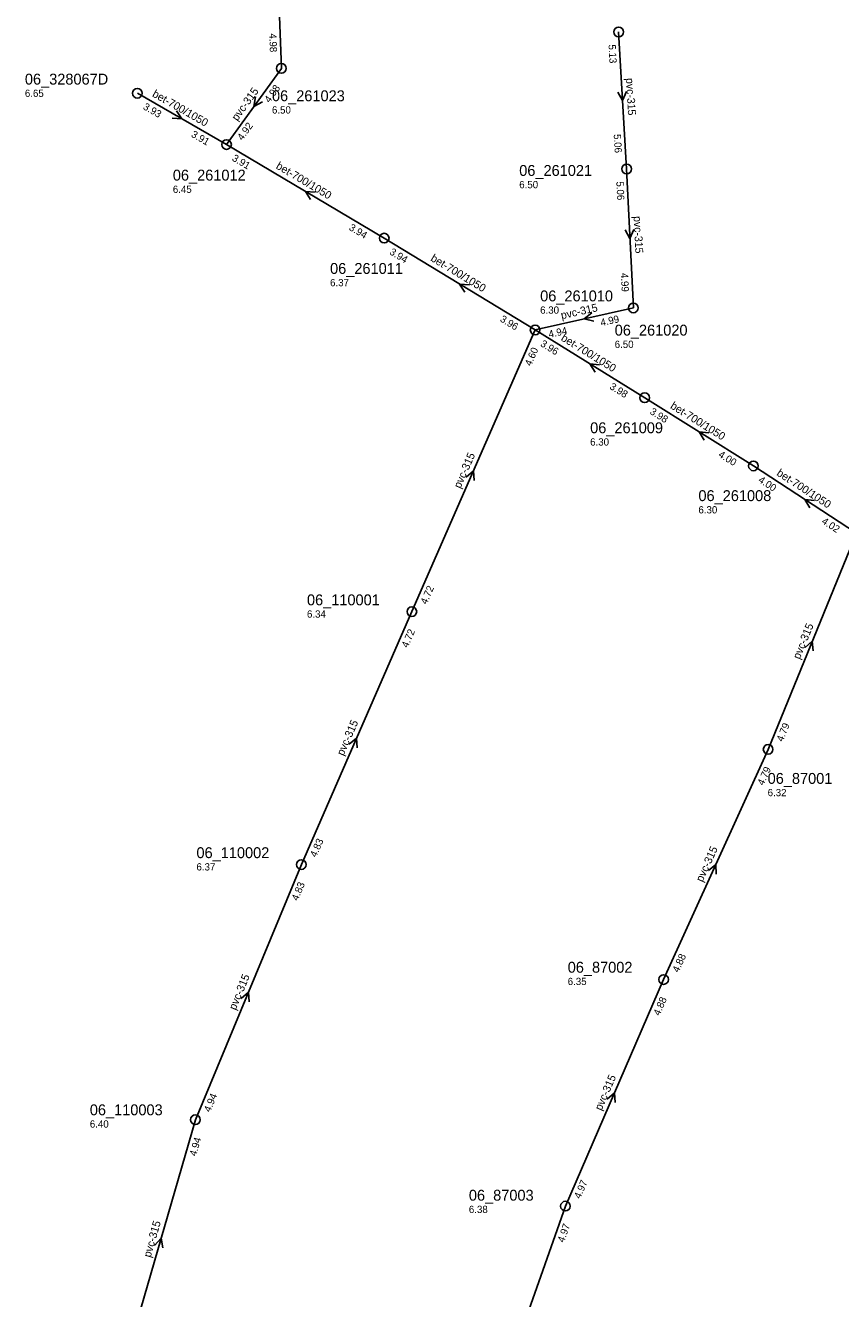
# Model space of a CAD drawing. Header units: metres. Extents: x 165198 to 166142, y 447057 to 448598.
# Tile 21 of 29: x 165418 to 165553, y 448198 to 448409. Entities that reach past the tile are written whole.
import ezdxf

# ---------------------------------------------------------------- set-up
doc = ezdxf.new("R2010")
doc.units = ezdxf.units.M

msp = doc.modelspace()

# ---------------------------------------------------------------- linework, layer by layer
at = {"layer": 'CON_BxH315x315mm', "linetype": 'Continuous'}
for points in [[(165460.158, 448401.684), (165459.4, 448421.849)], [(165517.257, 448385.053), (165515.939, 448407.704)], [(165451.075, 448389.086), (165460.158, 448401.684)], [(165518.379, 448362.08), (165517.257, 448385.053)], [(165502.131, 448358.433), (165518.379, 448362.08)], [(165481.736, 448311.861), (165502.131, 448358.433)], [(165540.672, 448289.094), (165555.289, 448324.854)], [(165481.736, 448311.861), (165463.46, 448270.053)], [(165540.672, 448289.094), (165523.386, 448251.041)], [(165463.46, 448270.053), (165445.938, 448227.863)], [(165523.386, 448251.041), (165507.142, 448213.582)], [(165445.938, 448227.863), (165434.617, 448188.687)], [(165507.142, 448213.582), (165493.566, 448175.128)]]:
    msp.add_lwpolyline(points, dxfattribs=at)
at = {"layer": 'CON_BxH700x1050mm', "linetype": 'Continuous'}
for points in [[(165436.331, 448397.569), (165451.075, 448389.086)], [(165477.158, 448373.61), (165451.075, 448389.086)], [(165502.131, 448358.433), (165477.158, 448373.61)], [(165520.25, 448347.228), (165502.131, 448358.433)], [(165538.238, 448335.961), (165520.25, 448347.228)], [(165555.289, 448324.854), (165538.238, 448335.961)]]:
    msp.add_lwpolyline(points, dxfattribs=at)
at = {"layer": 'NOD_inspectieput'}
for centre in [(165515.94, 448407.7), (165460.16, 448401.68), (165451.08, 448389.09), (165517.26, 448385.05), (165477.16, 448373.61), (165518.38, 448362.08), (165502.13, 448358.43), (165520.25, 448347.23), (165538.24, 448335.96), (165481.74, 448311.86), (165540.67, 448289.09), (165463.46, 448270.05), (165523.39, 448251.04), (165445.94, 448227.86), (165507.14, 448213.58)]:
    msp.add_circle(centre, 0.8, dxfattribs=at)
at = {"layer": 'NOD_kruisingsput'}
msp.add_circle((165436.33, 448397.57), 0.8, dxfattribs=at)
at = {"layer": 'PIJL'}
for points in [[(165455.87, 448396.97), (165455.62, 448395.39), (165457.04, 448396.13)], [(165517.23, 448397.86), (165516.6, 448396.38), (165515.8, 448397.77)], [(165442.81, 448394.67), (165443.7, 448393.33), (165442.1, 448393.42)], [(165465.72, 448381.23), (165464.12, 448381.35), (165464.99, 448379.99)], [(165518.47, 448375.04), (165517.82, 448373.57), (165517.03, 448374.97)], [(165491.25, 448365.89), (165489.64, 448366.02), (165490.5, 448364.66)], [(165511.5, 448361.27), (165510.26, 448360.26), (165511.82, 448359.87)], [(165512.79, 448352.69), (165511.19, 448352.83), (165512.04, 448351.46)], [(165530.85, 448341.44), (165529.24, 448341.59), (165530.08, 448340.22)], [(165490.7, 448334.12), (165491.93, 448335.15), (165492.02, 448333.54)], [(165548.36, 448330.22), (165546.76, 448330.41), (165547.58, 448329.02)], [(165546.77, 448305.91), (165547.98, 448306.97), (165548.1, 448305.37)], [(165471.36, 448289.93), (165472.6, 448290.96), (165472.68, 448289.35)], [(165530.78, 448269.05), (165532.03, 448270.07), (165532.09, 448268.46)], [(165453.48, 448247.9), (165454.7, 448248.96), (165454.81, 448247.35)], [(165514.03, 448231.28), (165515.26, 448232.31), (165515.35, 448230.7)], [(165439.19, 448207.09), (165440.28, 448208.28), (165440.57, 448206.69)]]:
    msp.add_lwpolyline(points, dxfattribs=at)

# ---------------------------------------------------------------- texts
at = {"layer": 'DMM_BxH315x315mm'}
for rotation, p in [(54.21, (165452.85, 448392.89)), (-86.67, (165517.15, 448400.05)), (-87.2, (165518.42, 448377.23)), (12.65, (165506.53, 448360.2)), (66.35, (165489.77, 448332.13)), (67.77, (165545.89, 448303.89)), (66.39, (165470.43, 448287.94)), (65.57, (165529.82, 448267.07)), (67.45, (165452.59, 448245.89)), (66.56, (165513.1, 448229.28)), (73.88, (165438.52, 448205))]:
    msp.add_text('pvc-315', height=1.3, rotation=rotation, dxfattribs=at).set_placement(p)
at = {"layer": 'DMM_BxH700x1050mm'}
for rotation, p in [(-29.91, (165438.69, 448397.11)), (-30.68, (165459.15, 448385.2)), (-31.29, (165484.72, 448369.95)), (-31.73, (165506.29, 448356.79)), (-32.06, (165524.38, 448345.57)), (-33.08, (165541.96, 448334.47))]:
    msp.add_text('bet-700/1050', height=1.3, rotation=rotation, dxfattribs=at).set_placement(p)
at = {"layer": 'INV_BxH315x315mm'}
for s, rotation, p in [('4.98', -87.85, (165458.14, 448407.45)), ('5.13', -86.67, (165514.26, 448405.6)), ('4.98', 54.21, (165458.2, 448395.89)), ('4.92', 54.21, (165453.7, 448389.66)), ('5.06', -86.67, (165515.12, 448390.78)), ('5.06', -87.2, (165515.56, 448382.97)), ('4.99', -87.2, (165516.3, 448367.83)), ('4.99', 12.65, (165513.07, 448359.04)), ('4.94', 12.65, (165504.48, 448357.11)), ('4.60', 66.35, (165501.44, 448352.36)), ('4.72', 66.35, (165484.19, 448312.97)), ('4.72', 66.39, (165481.05, 448305.79)), ('4.79', 67.77, (165543.09, 448290.26)), ('4.79', 65.57, (165539.9, 448283.03)), ('4.83', 66.39, (165465.91, 448271.16)), ('4.83', 67.45, (165462.88, 448263.97)), ('4.88', 65.57, (165525.85, 448252.12)), ('4.88', 66.56, (165522.71, 448244.97)), ('4.94', 67.45, (165448.37, 448229.02)), ('4.94', 73.88, (165446.05, 448221.75)), ('4.97', 66.56, (165509.59, 448214.7)), ('4.97', 70.55, (165506.9, 448207.48))]:
    msp.add_text(s, height=1.2, rotation=rotation, dxfattribs=at).set_placement(p)
at = {"layer": 'INV_BxH700x1050mm'}
for s, rotation, p in [('3.93', -29.91, (165437.17, 448395.01)), ('3.91', -29.91, (165445.12, 448390.44)), ('3.91', -30.68, (165451.88, 448386.52)), ('3.94', -30.68, (165471.22, 448375.04)), ('3.94', -31.29, (165477.93, 448371.03)), ('3.96', -31.29, (165496.21, 448359.93)), ('3.96', -31.73, (165502.89, 448355.85)), ('3.98', -31.73, (165514.34, 448348.77)), ('3.98', -32.06, (165520.99, 448344.64)), ('4.00', -32.06, (165532.33, 448337.54)), ('4.00', -33.08, (165538.93, 448333.36)), ('4.02', -33.08, (165549.41, 448326.53))]:
    msp.add_text(s, height=1.2, rotation=rotation, dxfattribs=at).set_placement(p)
at = {"layer": 'NLV_inspectieput'}
for s, p in [('6.50', (165458.6, 448394.21)), ('6.45', (165442.2, 448381.09)), ('6.50', (165499.5, 448381.86)), ('6.37', (165468.21, 448365.66)), ('6.30', (165502.96, 448361.12)), ('6.50', (165515.29, 448355.46)), ('6.30', (165511.23, 448339.32)), ('6.30', (165529.14, 448328.1)), ('6.34', (165464.39, 448310.87)), ('6.32', (165540.59, 448281.35)), ('6.37', (165446.11, 448269.07)), ('6.35', (165507.52, 448250.13)), ('6.40', (165428.47, 448226.56)), ('6.38', (165491.17, 448212.44))]:
    msp.add_text(s, height=1.2, dxfattribs=at).set_placement(p)
at = {"layer": 'NLV_kruisingsput'}
msp.add_text('6.65', height=1.2, dxfattribs=at).set_placement((165417.73, 448396.96))
at = {"layer": 'NNR_inspectieput'}
for s, p in [('06_261023', (165458.6, 448396.25)), ('06_261012', (165442.2, 448383.13)), ('06_261021', (165499.5, 448383.9)), ('06_261011', (165468.21, 448367.7)), ('06_261010', (165502.96, 448363.16)), ('06_261020', (165515.29, 448357.5)), ('06_261009', (165511.23, 448341.36)), ('06_261008', (165529.14, 448330.14)), ('06_110001', (165464.39, 448312.91)), ('06_87001', (165540.59, 448283.39)), ('06_110002', (165446.11, 448271.11)), ('06_87002', (165507.52, 448252.17)), ('06_110003', (165428.47, 448228.6)), ('06_87003', (165491.17, 448214.48))]:
    msp.add_text(s, height=1.8, dxfattribs=at).set_placement(p)
at = {"layer": 'NNR_kruisingsput'}
msp.add_text('06_328067D', height=1.8, dxfattribs=at).set_placement((165417.73, 448399))

doc.saveas('drawing.dxf')
